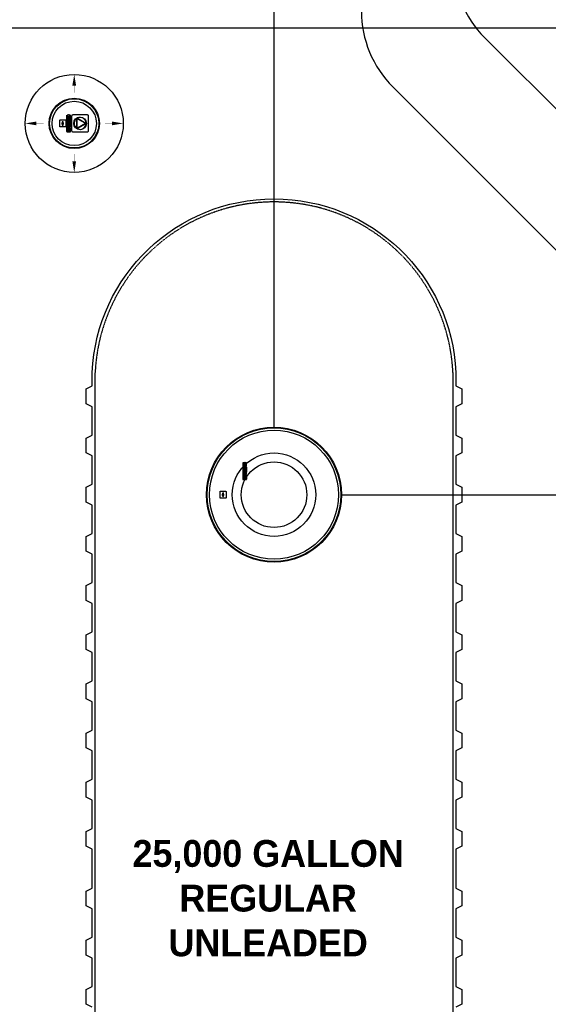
# Model space of a CAD drawing. Extents: x -18027 to -11651, y 1687 to 5059.
# Tile 97 of 170: x -15691 to -15514, y 4023 to 4353. Entities that reach past the tile are written whole.
import ezdxf

# ---------------------------------------------------------------- set-up
doc = ezdxf.new("R2010")
doc.units = 0
doc.header["$MEASUREMENT"] = 0
doc.linetypes.add('HIDDEN3', pattern=[0.1875, 0.125, -0.0625])
for name, color, linetype in [('MONITOR-WELL-COVER', 4, 'CONTINUOUS'), ('PIPING-PRODUCT-PREMIUM', 5, 'CONTINUOUS'), ('PIPING-PRODUCT-REGULAR', 4, 'CONTINUOUS'), ('TANK-DESCRIPTION', 3, 'CONTINUOUS'), ('TANK-MANHOLE', 2, 'CONTINUOUS'), ('TANK-SLAB', 6, 'CONTINUOUS'), ('TANK-SLOPE', 2, 'CONTINUOUS'), ('TANK-UST', 5, 'CONTINUOUS')]:
    doc.layers.add(name, color=color, linetype=linetype)
doc.styles.add('BOLD', font='bold', dxfattribs={"height": 7.2})

# ---------------------------------------------------------------- blocks, each defined once
blk = doc.blocks.new('A$C50C34665')
at = {"layer": 'MONITOR-WELL-COVER', "color": 2}
for points in [[(-14.3, 5.8), (-14.3, 4.5), (-14.7, 4.5), (-14.7, 3.4), (-14.3, 3.4), (-14.3, 1), (-12.6, 1), (-12.6, 3.4), (-11.7, 3.4), (-11.7, 4.5), (-12.6, 4.5), (-12.6, 5.4, -0.414214), (-12.3, 5.7), (-11.7, 5.7), (-11.7, 6.7)], [(-3.3, 4.2), (-3.3, 4.2), (-3.3, 5.6), (-4.7, 5.6), (-4.7, 1), (-3.1, 1), (-3.1, 2.9, -0.414214), (-2.2, 3.8), (-2, 3.8), (-2, 5.6, 0.015515), (-2.1, 5.6, 0.024733), (-2.1, 5.6, 0.005946), (-2.2, 5.6, 0.01287), (-2.2, 5.7, 0.049414), (-2.3, 5.7, 0.053929), (-2.4, 5.7, 0.036627), (-2.5, 5.6, 0.042565), (-2.5, 5.6, 0.006291), (-2.6, 5.6, 0.008872), (-2.6, 5.6, 0.009321), (-2.7, 5.5, 0.009742), (-2.7, 5.5, 0.028906), (-2.8, 5.5, 0.027693), (-2.9, 5.4, 0.02663), (-2.9, 5.3, 0.041647), (-2.9, 5.3, 0.000265), (-3, 5.3, 0.000163), (-3, 5.2, 0.000116), (-3, 5.1, 0.000666), (-3.1, 5.1, 0.034843), (-3.1, 5, 0.014153), (-3.1, 4.9, 0.001676), (-3.1, 4.9, -0.00303), (-3.1, 4.8, -0.000398), (-3.1, 4.7, 0.000724), (-3.2, 4.7, 0.00166), (-3.2, 4.6, 0.006697), (-3.2, 4.5, 0.003794), (-3.2, 4.5, 0.000693), (-3.2, 4.4, 0.000272), (-3.2, 4.4, 0.00002), (-3.3, 4.2, 0.002677), (-3.3, 4.2, 0.000101), (-3.3, 4.2)]]:
    blk.add_lwpolyline(points, format="xyb", dxfattribs=at)
for points in [[(9.3, 6.7), (9.3, 6.3), (14.2, 6.3, -0.414214), (14.6, 5.9), (14.6, 0.8, -0.414214), (14.2, 0.4), (-14.5, 0.4), (-14.2, 0), (14.2, 0, 0.414214), (15, 0.9), (15, 5.9, 0.414214), (14.2, 6.7)], [(-11.1, 5.7), (-10.1, 5.7, 0.414214), (-9.8, 6.1), (-9.8, 6.4, 0.414214), (-10.1, 6.7), (-11.1, 6.7, 0.414214), (-11.4, 6.4), (-11.4, 6.1, 0.414214)], [(2.2, 2.2), (1.9, 2.1), (1.8, 2.1), (1.6, 2), (1.4, 2), (1.2, 2), (0.9, 2), (0.7, 2), (0.5, 2), (0.3, 2), (0.1, 2.1), (0, 2.2), (-0.1, 2.3), (-0.2, 2.4), (-0.2, 2.5), (-0.2, 2.9), (2.3, 2.9), (2.3, 3), (2.3, 3.1), (2.3, 3.3), (2.4, 3.4), (2.4, 3.6), (2.4, 3.7, 1), (-1.8, 3.7), (-1.8, 3.5), (-1.8, 3.2), (-1.8, 3), (-1.8, 2.7), (-1.7, 2.5), (-1.7, 2.3), (-1.6, 2), (-1.5, 1.9), (-1.4, 1.7), (-1.3, 1.6), (-1.2, 1.4), (-1, 1.3), (-0.8, 1.2), (-0.6, 1.1), (-0.4, 1), (-0.2, 1), (0.1, 1), (0.5, 0.9), (0.7, 0.9), (1, 1), (1.3, 1), (1.4, 1), (1.6, 1.1), (1.8, 1.1), (2, 1.2), (2, 1.2)], [(1.1, 3.7), (1.1, 3.9, 1), (-0.3, 3.9), (-0.3, 3.7)], [(4.9, 5.7), (5.9, 5.7, 0.414214), (6.3, 6.1), (6.3, 6.4, 0.414214), (5.9, 6.7), (4.9, 6.7, 0.414214), (4.6, 6.4), (4.6, 6.1, 0.414214)], [(9.8, 1.2), (9.8, 2), (9.1, 2, -0.414214), (8.7, 2.5), (8.7, 4.1), (9.8, 4.1), (9.8, 5.6), (8.7, 5.6), (8.7, 6.5), (7.8, 6.5, -0.161868), (6.5, 4.9), (6.5, 4.1), (7, 4.1), (7, 1.8), (7.1, 1.7), (7.1, 1.5), (7.2, 1.4), (7.3, 1.3), (7.3, 1.2), (7.5, 1.2), (7.5, 1.1), (7.8, 1), (8, 1), (8.1, 0.9), (8.3, 0.9), (8.5, 0.9), (8.7, 0.9), (8.8, 1), (9, 1), (9.1, 1), (9.3, 1), (9.4, 1.1), (9.6, 1.1)], [(11.7, 2.5), (11.7, 2.9), (14.1, 2.9), (14.2, 3), (14.2, 3.1), (14.2, 3.3), (14.2, 3.4), (14.2, 3.6), (14.2, 3.7, 1), (10.1, 3.7), (10.1, 3.5), (10.1, 3.2), (10.1, 3), (10.1, 2.7), (10.1, 2.5), (10.2, 2.3), (10.3, 2), (10.4, 1.9), (10.5, 1.7), (10.6, 1.6), (10.7, 1.4), (10.9, 1.3), (11.1, 1.2), (11.2, 1.1), (11.5, 1), (11.7, 1), (12, 1), (12.4, 0.9), (12.6, 0.9), (12.9, 1), (13.1, 1), (13.3, 1), (13.5, 1.1), (13.7, 1.1), (13.9, 1.2), (13.9, 1.2), (14.1, 2.2), (13.8, 2.1), (13.7, 2.1), (13.5, 2), (13.3, 2), (13.1, 2), (12.8, 2), (12.6, 2), (12.4, 2), (12.2, 2), (12, 2.1), (11.9, 2.2), (11.8, 2.3), (11.7, 2.4)], [(13, 3.7), (13, 3.9, 1), (11.6, 3.9), (11.6, 3.7)]]:
    blk.add_lwpolyline(points, format="xyb", close=True, dxfattribs=at)
for points in [[(-11.7, 6.7), (-11.8, 6.8), (-11.9, 6.8), (-12, 6.8), (-12, 6.8), (-12.1, 6.8), (-12.1, 6.8), (-12.2, 6.8), (-12.2, 6.8), (-12.3, 6.8), (-12.3, 6.8), (-12.3, 6.8), (-12.4, 6.8), (-12.4, 6.8), (-12.5, 6.8), (-12.5, 6.8), (-12.5, 6.8), (-12.6, 6.8), (-12.6, 6.8), (-12.7, 6.8), (-12.7, 6.8), (-12.8, 6.8), (-12.8, 6.8), (-12.8, 6.8), (-12.9, 6.8), (-12.9, 6.8), (-13, 6.8), (-13, 6.8), (-13.1, 6.8), (-13.1, 6.8), (-13.2, 6.8), (-13.2, 6.8), (-13.2, 6.8), (-13.3, 6.8), (-13.3, 6.8), (-13.3, 6.8), (-13.4, 6.8), (-13.4, 6.8), (-13.4, 6.7), (-13.5, 6.7), (-13.5, 6.7), (-13.5, 6.7), (-13.5, 6.7), (-13.5, 6.7), (-13.6, 6.7), (-13.6, 6.7), (-13.6, 6.7), (-13.6, 6.7), (-13.7, 6.7), (-13.7, 6.6), (-13.7, 6.6), (-13.7, 6.6), (-13.8, 6.6), (-13.8, 6.6), (-13.8, 6.6), (-13.8, 6.6), (-13.8, 6.5), (-13.8, 6.5), (-13.9, 6.5), (-13.9, 6.5), (-13.9, 6.5), (-13.9, 6.5), (-13.9, 6.5), (-13.9, 6.5), (-13.9, 6.4), (-14, 6.4), (-14, 6.4), (-14, 6.4), (-14, 6.4), (-14, 6.4), (-14.1, 6.3), (-14.1, 6.3), (-14.1, 6.3), (-14.1, 6.3), (-14.1, 6.2), (-14.1, 6.2), (-14.2, 6.2), (-14.2, 6.2), (-14.2, 6.2), (-14.2, 6.1), (-14.2, 6.1), (-14.2, 6.1), (-14.2, 6), (-14.2, 6), (-14.2, 6), (-14.2, 5.9), (-14.3, 5.9), (-14.3, 5.9), (-14.3, 5.8)], [(-7.8, 4.4), (-7.8, 6.7), (-9.4, 6.7), (-9.4, 1), (-7.8, 1), (-7.8, 2.3)], [(-7.8, 4.4), (-7.8, 4.4), (-7.8, 4.4), (-7.8, 4.5), (-7.8, 4.5), (-7.8, 4.6), (-7.8, 4.6), (-7.7, 4.7), (-7.7, 4.7), (-7.7, 4.8), (-7.7, 4.8), (-7.7, 4.8), (-7.7, 4.9), (-7.7, 4.9), (-7.6, 4.9), (-7.6, 5), (-7.6, 5), (-7.6, 5), (-7.6, 5.1), (-7.6, 5.1), (-7.5, 5.1), (-7.5, 5.2), (-7.5, 5.2), (-7.5, 5.2), (-7.5, 5.3), (-7.4, 5.3), (-7.4, 5.3), (-7.4, 5.4), (-7.4, 5.4), (-7.3, 5.4), (-7.3, 5.4), (-7.3, 5.5), (-7.3, 5.5), (-7.2, 5.5), (-7.2, 5.5), (-7.2, 5.5), (-7.1, 5.6), (-7.1, 5.6), (-7.1, 5.6), (-7, 5.6), (-7, 5.6), (-7, 5.6), (-6.9, 5.7), (-6.9, 5.7), (-6.8, 5.7), (-6.8, 5.7), (-6.8, 5.7), (-6.7, 5.7), (-6.7, 5.7), (-6.6, 5.7), (-6.6, 5.7), (-6.5, 5.7), (-6.5, 5.7), (-6.5, 5.7), (-6.4, 5.7), (-6.4, 5.7), (-6.3, 5.7), (-6.3, 5.7), (-6.3, 5.7), (-6.2, 5.7), (-6.2, 5.7), (-6.1, 5.7), (-6.1, 5.7), (-6.1, 5.7), (-6, 5.7), (-6, 5.6), (-5.9, 5.6), (-5.9, 5.6), (-5.9, 5.6), (-5.8, 5.6), (-5.8, 5.6), (-5.8, 5.5), (-5.7, 5.5), (-5.7, 5.5), (-5.7, 5.5), (-5.6, 5.5), (-5.6, 5.4), (-5.6, 5.4), (-5.6, 5.4), (-5.5, 5.4), (-5.5, 5.3), (-5.5, 5.3), (-5.5, 5.3), (-5.4, 5.2), (-5.4, 5.2), (-5.4, 5.2), (-5.4, 5.1), (-5.4, 5.1), (-5.3, 5.1), (-5.3, 5), (-5.3, 5), (-5.3, 5), (-5.3, 4.9), (-5.3, 4.9), (-5.3, 4.9), (-5.2, 4.8), (-5.2, 4.8), (-5.2, 4.8), (-5.2, 4.7), (-5.2, 4.7), (-5.2, 4.6), (-5.2, 4.6), (-5.2, 4.5), (-5.1, 4.5), (-5.1, 4.4), (-5.1, 4.4), (-5.1, 4.4), (-5.1, 4.3), (-5.1, 4.3), (-5.1, 4.2), (-5.1, 4.2), (-5.1, 4.1), (-5.1, 4.1), (-5.1, 4.1), (-5.1, 4), (-5.1, 4), (-5.1, 3.9), (-5.1, 3.9), (-5.1, 3.9), (-5.1, 3.8), (-5.1, 3.8), (-5.1, 3.8), (-5.1, 3.7), (-5.1, 3.7), (-5.1, 3.6), (-5.1, 3.6), (-5.1, 3.6), (-5, 3.5), (-5, 3.5), (-5, 3.5), (-5, 3.4), (-5, 3.4), (-5, 3.4), (-5, 3.3), (-5, 3.3), (-5, 3.3), (-5, 3.2), (-5, 3.2), (-5, 3.2), (-5, 3.1), (-5.1, 3.1), (-5.1, 3.1), (-5.1, 3), (-5.1, 3), (-5.1, 3), (-5.1, 2.9), (-5.1, 2.9), (-5.1, 2.8), (-5.1, 2.8), (-5.1, 2.8), (-5.1, 2.7), (-5.1, 2.7), (-5.1, 2.7), (-5.1, 2.6), (-5.1, 2.6), (-5.1, 2.5), (-5.1, 2.5), (-5.1, 2.5), (-5.1, 2.4), (-5.1, 2.4), (-5.1, 2.3), (-5.1, 2.3), (-5.1, 2.2), (-5.1, 2.2), (-5.2, 2.1), (-5.2, 2.1), (-5.2, 2), (-5.2, 2), (-5.2, 2), (-5.2, 1.9), (-5.2, 1.9), (-5.2, 1.8), (-5.3, 1.8), (-5.3, 1.8), (-5.3, 1.7), (-5.3, 1.7), (-5.3, 1.7), (-5.3, 1.6), (-5.3, 1.6), (-5.4, 1.6), (-5.4, 1.5), (-5.4, 1.5), (-5.4, 1.5), (-5.4, 1.4), (-5.5, 1.4), (-5.5, 1.4), (-5.5, 1.3), (-5.5, 1.3), (-5.6, 1.3), (-5.6, 1.3), (-5.6, 1.2), (-5.6, 1.2), (-5.7, 1.2), (-5.7, 1.2), (-5.7, 1.2), (-5.8, 1.1), (-5.8, 1.1), (-5.8, 1.1), (-5.9, 1.1), (-5.9, 1.1), (-5.9, 1), (-6, 1), (-6, 1), (-6.1, 1), (-6.1, 1), (-6.1, 1), (-6.2, 1), (-6.2, 1), (-6.3, 1), (-6.3, 1), (-6.3, 0.9), (-6.4, 0.9), (-6.4, 0.9), (-6.5, 0.9), (-6.5, 0.9), (-6.5, 0.9), (-6.6, 0.9), (-6.6, 1), (-6.7, 1), (-6.7, 1), (-6.8, 1), (-6.8, 1), (-6.8, 1), (-6.9, 1), (-6.9, 1), (-7, 1), (-7, 1), (-7, 1.1), (-7.1, 1.1), (-7.1, 1.1), (-7.1, 1.1), (-7.2, 1.1), (-7.2, 1.2), (-7.2, 1.2), (-7.3, 1.2), (-7.3, 1.2), (-7.3, 1.2), (-7.3, 1.3), (-7.4, 1.3), (-7.4, 1.3), (-7.4, 1.3), (-7.4, 1.4), (-7.5, 1.4), (-7.5, 1.4), (-7.5, 1.5), (-7.5, 1.5), (-7.5, 1.5), (-7.6, 1.6), (-7.6, 1.6), (-7.6, 1.6), (-7.6, 1.7), (-7.6, 1.7), (-7.6, 1.7), (-7.7, 1.8), (-7.7, 1.8), (-7.7, 1.8), (-7.7, 1.9), (-7.7, 1.9), (-7.7, 2), (-7.7, 2), (-7.8, 2), (-7.8, 2.1), (-7.8, 2.1), (-7.8, 2.2), (-7.8, 2.2), (-7.8, 2.3), (-7.8, 2.3)]]:
    blk.add_lwpolyline(points, dxfattribs=at)
for points in [[(-11.4, 1), (-9.8, 1), (-9.8, 5.4), (-11.4, 5.4)], [(-6.7, 3.1), (-6.7, 3.1), (-6.7, 3.1), (-6.7, 3.1), (-6.7, 3.1), (-6.7, 3.1), (-6.7, 3.1), (-6.7, 3), (-6.7, 3), (-6.7, 3), (-6.7, 3), (-6.7, 3), (-6.7, 3), (-6.7, 3), (-6.7, 2.9), (-6.7, 2.9), (-6.7, 2.9), (-6.7, 2.9), (-6.7, 2.9), (-6.7, 2.9), (-6.7, 2.8), (-6.7, 2.8), (-6.7, 2.8), (-6.7, 2.8), (-6.7, 2.8), (-6.7, 2.7), (-6.7, 2.7), (-6.7, 2.7), (-6.7, 2.7), (-6.7, 2.7), (-6.7, 2.7), (-6.7, 2.7), (-6.8, 2.6), (-6.8, 2.6), (-6.8, 2.6), (-6.8, 2.6), (-6.8, 2.6), (-6.8, 2.6), (-6.8, 2.6), (-6.8, 2.5), (-6.8, 2.5), (-6.8, 2.5), (-6.8, 2.5), (-6.8, 2.5), (-6.8, 2.5), (-6.8, 2.5), (-6.9, 2.5), (-6.9, 2.5), (-6.9, 2.5), (-6.9, 2.4), (-6.9, 2.4), (-6.9, 2.4), (-6.9, 2.4), (-6.9, 2.4), (-6.9, 2.4), (-7, 2.4), (-7, 2.4), (-7, 2.4), (-7, 2.4), (-7, 2.4), (-7, 2.4), (-7, 2.4), (-7.1, 2.4), (-7.1, 2.3), (-7.1, 2.3), (-7.1, 2.3), (-7.1, 2.3), (-7.1, 2.3), (-7.1, 2.3), (-7.2, 2.3), (-7.2, 2.3), (-7.2, 2.3), (-7.2, 2.3), (-7.2, 2.3), (-7.2, 2.3), (-7.3, 2.3), (-7.3, 2.3), (-7.3, 2.3), (-7.3, 2.3), (-7.3, 2.3), (-7.3, 2.3), (-7.4, 2.3), (-7.4, 2.4), (-7.4, 2.4), (-7.4, 2.4), (-7.4, 2.4), (-7.4, 2.4), (-7.4, 2.4), (-7.5, 2.4), (-7.5, 2.4), (-7.5, 2.4), (-7.5, 2.4), (-7.5, 2.4), (-7.5, 2.4), (-7.5, 2.4), (-7.5, 2.4), (-7.5, 2.5), (-7.6, 2.5), (-7.6, 2.5), (-7.6, 2.5), (-7.6, 2.5), (-7.6, 2.5), (-7.6, 2.5), (-7.6, 2.5), (-7.6, 2.5), (-7.6, 2.5), (-7.6, 2.6), (-7.6, 2.6), (-7.6, 2.6), (-7.6, 2.6), (-7.7, 2.6), (-7.7, 2.6), (-7.7, 2.6), (-7.7, 2.7), (-7.7, 2.7), (-7.7, 2.7), (-7.7, 2.7), (-7.7, 2.7), (-7.7, 2.7), (-7.7, 2.7), (-7.7, 2.8), (-7.7, 2.8), (-7.7, 2.8), (-7.7, 2.8), (-7.7, 2.8), (-7.7, 2.9), (-7.7, 2.9), (-7.7, 2.9), (-7.7, 2.9), (-7.7, 2.9), (-7.7, 2.9), (-7.7, 3), (-7.7, 3), (-7.7, 3), (-7.7, 3), (-7.7, 3), (-7.7, 3), (-7.7, 3), (-7.7, 3.1), (-7.7, 3.1), (-7.7, 3.1), (-7.7, 3.1), (-7.8, 3.1), (-7.8, 3.1), (-7.8, 3.1), (-7.8, 3.2), (-7.8, 3.2), (-7.8, 3.2), (-7.8, 3.2), (-7.8, 3.2), (-7.8, 3.2), (-7.8, 3.2), (-7.8, 3.2), (-7.8, 3.3), (-7.8, 3.3), (-7.8, 3.3), (-7.8, 3.3), (-7.8, 3.3), (-7.8, 3.3), (-7.8, 3.3), (-7.8, 3.3), (-7.8, 3.4), (-7.8, 3.4), (-7.7, 3.4), (-7.7, 3.4), (-7.7, 3.4), (-7.7, 3.4), (-7.7, 3.4), (-7.7, 3.5), (-7.7, 3.5), (-7.7, 3.5), (-7.7, 3.5), (-7.7, 3.5), (-7.7, 3.5), (-7.7, 3.5), (-7.7, 3.6), (-7.7, 3.6), (-7.7, 3.6), (-7.7, 3.6), (-7.7, 3.6), (-7.7, 3.6), (-7.7, 3.7), (-7.7, 3.7), (-7.7, 3.7), (-7.7, 3.7), (-7.7, 3.7), (-7.7, 3.8), (-7.7, 3.8), (-7.7, 3.8), (-7.7, 3.8), (-7.7, 3.8), (-7.7, 3.8), (-7.7, 3.8), (-7.7, 3.9), (-7.7, 3.9), (-7.6, 3.9), (-7.6, 3.9), (-7.6, 3.9), (-7.6, 3.9), (-7.6, 3.9), (-7.6, 3.9), (-7.6, 4), (-7.6, 4), (-7.6, 4), (-7.6, 4), (-7.6, 4), (-7.6, 4), (-7.6, 4), (-7.5, 4), (-7.5, 4), (-7.5, 4), (-7.5, 4.1), (-7.5, 4.1), (-7.5, 4.1), (-7.5, 4.1), (-7.5, 4.1), (-7.5, 4.1), (-7.4, 4.1), (-7.4, 4.1), (-7.4, 4.1), (-7.4, 4.1), (-7.4, 4.1), (-7.4, 4.1), (-7.4, 4.1), (-7.3, 4.1), (-7.3, 4.1), (-7.3, 4.1), (-7.3, 4.1), (-7.3, 4.2), (-7.3, 4.2), (-7.2, 4.2), (-7.2, 4.2), (-7.2, 4.2), (-7.2, 4.2), (-7.2, 4.2), (-7.2, 4.2), (-7.1, 4.2), (-7.1, 4.1), (-7.1, 4.1), (-7.1, 4.1), (-7.1, 4.1), (-7.1, 4.1), (-7.1, 4.1), (-7, 4.1), (-7, 4.1), (-7, 4.1), (-7, 4.1), (-7, 4.1), (-7, 4.1), (-7, 4.1), (-6.9, 4.1), (-6.9, 4.1), (-6.9, 4.1), (-6.9, 4.1), (-6.9, 4), (-6.9, 4), (-6.9, 4), (-6.9, 4), (-6.9, 4), (-6.8, 4), (-6.8, 4), (-6.8, 4), (-6.8, 4), (-6.8, 4), (-6.8, 3.9), (-6.8, 3.9), (-6.8, 3.9), (-6.8, 3.9), (-6.8, 3.9), (-6.8, 3.9), (-6.8, 3.9), (-6.8, 3.9), (-6.8, 3.8), (-6.7, 3.8), (-6.7, 3.8), (-6.7, 3.8), (-6.7, 3.8), (-6.7, 3.8), (-6.7, 3.8), (-6.7, 3.7), (-6.7, 3.7), (-6.7, 3.7), (-6.7, 3.7), (-6.7, 3.7), (-6.7, 3.6), (-6.7, 3.6), (-6.7, 3.6), (-6.7, 3.6), (-6.7, 3.6), (-6.7, 3.6), (-6.7, 3.5), (-6.7, 3.5), (-6.7, 3.5), (-6.7, 3.5), (-6.7, 3.5), (-6.7, 3.5), (-6.7, 3.5), (-6.7, 3.4), (-6.7, 3.4), (-6.7, 3.4), (-6.7, 3.4), (-6.7, 3.4), (-6.7, 3.4), (-6.7, 3.4), (-6.7, 3.3), (-6.7, 3.3), (-6.7, 3.3), (-6.7, 3.3), (-6.7, 3.3), (-6.7, 3.3), (-6.7, 3.3), (-6.7, 3.3), (-6.7, 3.2), (-6.7, 3.2), (-6.7, 3.2), (-6.7, 3.2), (-6.7, 3.2), (-6.7, 3.2), (-6.7, 3.2), (-6.7, 3.2)], [(-7.1, 6.3), (-7.1, 6.7), (1.9, 6.7), (1.9, 6.3)], [(2.6, 1), (4.2, 1), (4.2, 6.7), (2.6, 6.7)], [(4.6, 1), (6.3, 1), (6.3, 5.4), (4.6, 5.4)]]:
    blk.add_lwpolyline(points, close=True, dxfattribs=at)

msp = doc.modelspace()

# ---------------------------------------------------------------- linework, layer by layer
at = {"layer": 'MONITOR-WELL-COVER', "color": 2, "flags": 128}
for points in [[(-15677.88, 4319.6, -0.414214), (-15677.79, 4319.7), (-15676.01, 4319.7, -0.414214), (-15675.92, 4319.6), (-15675.92, 4317.44, -0.414214), (-15676.01, 4317.34), (-15677.79, 4317.34, -0.414214), (-15677.88, 4317.44)], [(-15677.13, 4318.31), (-15677.13, 4317.98, 0.1591), (-15676.78, 4317.98), (-15676.78, 4318.31, 0.466252), (-15676.78, 4318.73), (-15676.78, 4319.06, 0.1591), (-15677.13, 4319.06), (-15677.13, 4318.73, 0.466252)]]:
    msp.add_lwpolyline(points, format="xyb", close=True, dxfattribs=at)
at = {"layer": 'MONITOR-WELL-COVER', "color": 2}
for points in [[(-15668.28, 4320.98, 0.414214), (-15668.65, 4321.35), (-15673.57, 4321.35, 0.414214), (-15673.95, 4320.98), (-15673.95, 4316.06, 0.414214), (-15673.57, 4315.68), (-15668.65, 4315.68, 0.414214), (-15668.28, 4316.06)], [(-15672.28, 4320.15, 0.514796), (-15672.28, 4316.89, 0.609933), (-15672.18, 4316.94), (-15672.18, 4320.1, 0.609933)], [(-15671.96, 4316.94, -0.577365), (-15672.05, 4317), (-15672.05, 4320.04, -0.577365), (-15671.96, 4320.1), (-15669.33, 4318.57, -0.577321), (-15669.33, 4318.47)], [(-15671.95, 4320.23), (-15669.21, 4318.65, 0.609773), (-15669.12, 4318.71, 0.515092), (-15671.95, 4320.34, 0.609773)], [(-15671.94, 4316.69, 0.515092), (-15669.12, 4318.33, 0.609772), (-15669.21, 4318.39), (-15671.95, 4316.8, 0.609772)]]:
    msp.add_lwpolyline(points, format="xyb", close=True, dxfattribs=at)
at = {"layer": 'MONITOR-WELL-COVER', "color": 4}
msp.add_circle((-15673.08, 4318.52), 8.44, dxfattribs=at)
at = {"layer": 'MONITOR-WELL-COVER', "color": 1}
msp.add_circle((-15673.08, 4318.52), 8.25, dxfattribs=at)
at = {"layer": 'MONITOR-WELL-COVER', "color": 2}
for centre, radius in [((-15673.08, 4318.52), 7.44), ((-15671.11, 4318.52), 2.13)]:
    msp.add_circle(centre, radius, dxfattribs=at)
at = {"layer": 'PIPING-PRODUCT-PREMIUM'}
for p, q in [((-15606.08, 4216.55), (-15606.08, 4539.12)), ((-15445.42, 4209.92), (-15566.23, 4330.74)), ((-15583.44, 4193.91), (-15452.05, 4193.91))]:
    msp.add_line(p, q, dxfattribs=at)
msp.add_arc((-15540.78, 4356.2), 36, 180, 225, dxfattribs=at)
at = {"layer": 'PIPING-PRODUCT-REGULAR'}
msp.add_line((-15403.82, 4215.7), (-15535.45, 4347.33), dxfattribs=at)
msp.add_arc((-15510, 4372.79), 36, 180, 225, dxfattribs=at)
at = {"layer": 'TANK-MANHOLE', "color": 1, "linetype": 'Continuous'}
for points in [[(-15615.27, 4200.09), (-15615.35, 4200.09), (-15615.35, 4199.16, -0.414214), (-15615.43, 4199.08), (-15616.39, 4199.08, -0.414214), (-15616.47, 4199.16), (-15616.47, 4204.63), (-15616.56, 4204.56), (-15616.56, 4199.16, 0.414214), (-15616.39, 4199), (-15615.44, 4199, 0.414214), (-15615.27, 4199.16)], [(-15615.46, 4203.98), (-15615.46, 4203.79, 0.414214), (-15615.4, 4203.73), (-15615.33, 4203.73, 0.414214), (-15615.27, 4203.79), (-15615.27, 4203.98, 0.414214), (-15615.33, 4204.04), (-15615.4, 4204.04, 0.414214)], [(-15616.14, 4201.44), (-15616.15, 4201.5), (-15616.16, 4201.52), (-15616.17, 4201.55), (-15616.17, 4201.59), (-15616.18, 4201.63), (-15616.18, 4201.69), (-15616.18, 4201.72), (-15616.18, 4201.77), (-15616.17, 4201.8), (-15616.16, 4201.84), (-15616.14, 4201.86), (-15616.12, 4201.88), (-15616.1, 4201.9), (-15616.08, 4201.9), (-15616.01, 4201.9), (-15616.01, 4201.43), (-15615.98, 4201.43), (-15615.96, 4201.42), (-15615.93, 4201.42), (-15615.9, 4201.41), (-15615.88, 4201.41), (-15615.85, 4201.41, 1), (-15615.85, 4202.21), (-15615.89, 4202.21), (-15615.94, 4202.21), (-15615.98, 4202.21), (-15616.03, 4202.2), (-15616.08, 4202.19), (-15616.12, 4202.19), (-15616.17, 4202.17), (-15616.2, 4202.15), (-15616.23, 4202.13), (-15616.25, 4202.11), (-15616.28, 4202.08), (-15616.3, 4202.05), (-15616.33, 4202.02), (-15616.34, 4201.99), (-15616.36, 4201.94), (-15616.37, 4201.89), (-15616.38, 4201.84), (-15616.38, 4201.77), (-15616.38, 4201.72), (-15616.37, 4201.67), (-15616.37, 4201.62), (-15616.36, 4201.59), (-15616.35, 4201.56), (-15616.35, 4201.52), (-15616.34, 4201.49), (-15616.33, 4201.48)], [(-15616.33, 4199.99), (-15616.17, 4199.99), (-15616.17, 4200.13, -0.414214), (-15616.09, 4200.21), (-15615.77, 4200.21), (-15615.77, 4199.99), (-15615.49, 4199.99), (-15615.49, 4200.21), (-15615.32, 4200.21), (-15615.32, 4200.37, -0.161868), (-15615.62, 4200.63), (-15615.77, 4200.63), (-15615.77, 4200.52), (-15616.21, 4200.52), (-15616.24, 4200.51), (-15616.26, 4200.51), (-15616.28, 4200.49), (-15616.3, 4200.48), (-15616.32, 4200.46), (-15616.34, 4200.44), (-15616.35, 4200.42), (-15616.37, 4200.38), (-15616.37, 4200.34), (-15616.38, 4200.31), (-15616.38, 4200.28), (-15616.38, 4200.25), (-15616.38, 4200.21), (-15616.37, 4200.18), (-15616.37, 4200.15), (-15616.36, 4200.12), (-15616.36, 4200.09), (-15616.35, 4200.06), (-15616.34, 4200.03)], [(-15616.08, 4199.63), (-15616.01, 4199.63), (-15616.01, 4199.17), (-15615.98, 4199.16), (-15615.96, 4199.16), (-15615.93, 4199.15), (-15615.9, 4199.15), (-15615.88, 4199.15), (-15615.85, 4199.15, 1), (-15615.85, 4199.94), (-15615.89, 4199.94), (-15615.94, 4199.94), (-15615.98, 4199.94), (-15616.03, 4199.94), (-15616.08, 4199.93), (-15616.12, 4199.92), (-15616.17, 4199.9), (-15616.2, 4199.89), (-15616.23, 4199.87), (-15616.25, 4199.84), (-15616.28, 4199.82), (-15616.3, 4199.79), (-15616.33, 4199.75), (-15616.34, 4199.72), (-15616.36, 4199.68), (-15616.37, 4199.63), (-15616.38, 4199.57), (-15616.38, 4199.51), (-15616.38, 4199.46), (-15616.37, 4199.4), (-15616.37, 4199.36), (-15616.36, 4199.32), (-15616.35, 4199.29), (-15616.35, 4199.26), (-15616.34, 4199.22), (-15616.33, 4199.21), (-15616.14, 4199.18), (-15616.15, 4199.23), (-15616.16, 4199.26), (-15616.17, 4199.29), (-15616.17, 4199.32), (-15616.18, 4199.37), (-15616.18, 4199.42), (-15616.18, 4199.46), (-15616.18, 4199.5), (-15616.17, 4199.54), (-15616.16, 4199.57), (-15616.14, 4199.6), (-15616.12, 4199.61), (-15616.1, 4199.63)], [(-15615.85, 4201.66), (-15615.82, 4201.66, 1), (-15615.82, 4201.93), (-15615.85, 4201.93)], [(-15615.46, 4200.92), (-15615.46, 4200.73, 0.414214), (-15615.4, 4200.67), (-15615.33, 4200.67, 0.414214), (-15615.27, 4200.73), (-15615.27, 4200.92, 0.414214), (-15615.33, 4200.98), (-15615.4, 4200.98, 0.414214)], [(-15615.85, 4199.39), (-15615.82, 4199.39, 1), (-15615.82, 4199.66), (-15615.85, 4199.66)]]:
    msp.add_lwpolyline(points, format="xyb", close=True, dxfattribs=at)
for points in [[(-15615.72, 4203.35), (-15615.72, 4203.35), (-15615.71, 4203.35), (-15615.7, 4203.35), (-15615.69, 4203.34), (-15615.68, 4203.34), (-15615.67, 4203.34), (-15615.67, 4203.34), (-15615.66, 4203.34), (-15615.65, 4203.33), (-15615.64, 4203.33), (-15615.64, 4203.33), (-15615.63, 4203.33), (-15615.62, 4203.32), (-15615.61, 4203.32), (-15615.61, 4203.32), (-15615.6, 4203.32), (-15615.59, 4203.31), (-15615.59, 4203.31), (-15615.58, 4203.31), (-15615.58, 4203.3), (-15615.57, 4203.3), (-15615.56, 4203.29), (-15615.56, 4203.29), (-15615.55, 4203.29), (-15615.55, 4203.28), (-15615.54, 4203.28), (-15615.54, 4203.27), (-15615.53, 4203.27), (-15615.53, 4203.26), (-15615.52, 4203.26), (-15615.52, 4203.25), (-15615.51, 4203.25), (-15615.51, 4203.24), (-15615.51, 4203.24), (-15615.5, 4203.23), (-15615.5, 4203.22), (-15615.49, 4203.22), (-15615.49, 4203.21), (-15615.49, 4203.2), (-15615.48, 4203.2), (-15615.48, 4203.19), (-15615.48, 4203.18), (-15615.48, 4203.17), (-15615.47, 4203.17), (-15615.47, 4203.16), (-15615.47, 4203.15), (-15615.47, 4203.14), (-15615.47, 4203.14), (-15615.47, 4203.13), (-15615.47, 4203.12), (-15615.47, 4203.11), (-15615.46, 4203.1), (-15615.46, 4203.1), (-15615.46, 4203.09), (-15615.47, 4203.08), (-15615.47, 4203.07), (-15615.47, 4203.06), (-15615.47, 4203.06), (-15615.47, 4203.05), (-15615.47, 4203.04), (-15615.47, 4203.03), (-15615.47, 4203.03), (-15615.48, 4203.02), (-15615.48, 4203.01), (-15615.48, 4203), (-15615.48, 4203), (-15615.49, 4202.99), (-15615.49, 4202.98), (-15615.49, 4202.97), (-15615.5, 4202.97), (-15615.5, 4202.96), (-15615.51, 4202.96), (-15615.51, 4202.95), (-15615.51, 4202.94), (-15615.52, 4202.94), (-15615.52, 4202.93), (-15615.53, 4202.93), (-15615.53, 4202.92), (-15615.54, 4202.92), (-15615.54, 4202.91), (-15615.55, 4202.91), (-15615.55, 4202.91), (-15615.56, 4202.9), (-15615.56, 4202.9), (-15615.57, 4202.89), (-15615.58, 4202.89), (-15615.58, 4202.89), (-15615.59, 4202.88), (-15615.59, 4202.88), (-15615.6, 4202.88), (-15615.61, 4202.87), (-15615.61, 4202.87), (-15615.62, 4202.87), (-15615.63, 4202.86), (-15615.64, 4202.86), (-15615.64, 4202.86), (-15615.65, 4202.86), (-15615.66, 4202.86), (-15615.67, 4202.85), (-15615.67, 4202.85), (-15615.68, 4202.85), (-15615.69, 4202.85), (-15615.7, 4202.85), (-15615.71, 4202.84), (-15615.72, 4202.84), (-15615.73, 4202.84), (-15615.74, 4202.84), (-15615.74, 4202.84), (-15615.75, 4202.84), (-15615.76, 4202.83), (-15615.77, 4202.83), (-15615.78, 4202.83), (-15615.78, 4202.83), (-15615.79, 4202.83), (-15615.8, 4202.83), (-15615.81, 4202.83), (-15615.81, 4202.83), (-15615.82, 4202.83), (-15615.83, 4202.83), (-15615.83, 4202.83), (-15615.84, 4202.83), (-15615.85, 4202.83), (-15615.86, 4202.83), (-15615.86, 4202.83), (-15615.87, 4202.83), (-15615.88, 4202.83), (-15615.88, 4202.83), (-15615.89, 4202.83), (-15615.9, 4202.83), (-15615.9, 4202.83), (-15615.91, 4202.82), (-15615.91, 4202.82), (-15615.92, 4202.82), (-15615.93, 4202.82), (-15615.93, 4202.82), (-15615.94, 4202.83), (-15615.95, 4202.83), (-15615.95, 4202.83), (-15615.96, 4202.83), (-15615.97, 4202.83), (-15615.97, 4202.83), (-15615.98, 4202.83), (-15615.99, 4202.83), (-15615.99, 4202.83), (-15616, 4202.83), (-15616.01, 4202.83), (-15616.01, 4202.83), (-15616.02, 4202.83), (-15616.03, 4202.83), (-15616.04, 4202.83), (-15616.04, 4202.83), (-15616.05, 4202.83), (-15616.06, 4202.83), (-15616.07, 4202.83), (-15616.07, 4202.83), (-15616.08, 4202.83), (-15616.09, 4202.84), (-15616.1, 4202.84), (-15616.11, 4202.84), (-15616.12, 4202.84), (-15616.12, 4202.84), (-15616.13, 4202.84), (-15616.14, 4202.85), (-15616.15, 4202.85), (-15616.16, 4202.85), (-15616.17, 4202.85), (-15616.18, 4202.85), (-15616.18, 4202.86), (-15616.19, 4202.86), (-15616.2, 4202.86), (-15616.21, 4202.86), (-15616.21, 4202.86), (-15616.22, 4202.87), (-15616.23, 4202.87), (-15616.23, 4202.87), (-15616.24, 4202.88), (-15616.25, 4202.88), (-15616.25, 4202.88), (-15616.26, 4202.89), (-15616.27, 4202.89), (-15616.27, 4202.89), (-15616.28, 4202.9), (-15616.28, 4202.9), (-15616.29, 4202.91), (-15616.29, 4202.91), (-15616.3, 4202.91), (-15616.31, 4202.92), (-15616.31, 4202.92), (-15616.32, 4202.93), (-15616.32, 4202.93), (-15616.32, 4202.94), (-15616.33, 4202.94), (-15616.33, 4202.95), (-15616.34, 4202.96), (-15616.34, 4202.96), (-15616.34, 4202.97), (-15616.35, 4202.97), (-15616.35, 4202.98), (-15616.35, 4202.99), (-15616.36, 4203), (-15616.36, 4203), (-15616.36, 4203.01), (-15616.37, 4203.02), (-15616.37, 4203.03), (-15616.37, 4203.03), (-15616.37, 4203.04), (-15616.37, 4203.05), (-15616.37, 4203.06), (-15616.38, 4203.06), (-15616.38, 4203.07), (-15616.38, 4203.08), (-15616.38, 4203.09), (-15616.38, 4203.1), (-15616.38, 4203.1), (-15616.38, 4203.11), (-15616.38, 4203.12), (-15616.38, 4203.13), (-15616.37, 4203.14), (-15616.37, 4203.14), (-15616.37, 4203.15), (-15616.37, 4203.16), (-15616.37, 4203.17), (-15616.37, 4203.17), (-15616.36, 4203.18), (-15616.36, 4203.19), (-15616.36, 4203.2), (-15616.35, 4203.2), (-15616.35, 4203.21), (-15616.35, 4203.22), (-15616.34, 4203.22), (-15616.34, 4203.23), (-15616.34, 4203.24), (-15616.33, 4203.24), (-15616.33, 4203.25), (-15616.32, 4203.25), (-15616.32, 4203.26), (-15616.32, 4203.26), (-15616.31, 4203.27), (-15616.31, 4203.27), (-15616.3, 4203.28), (-15616.29, 4203.28), (-15616.29, 4203.29), (-15616.28, 4203.29), (-15616.28, 4203.29), (-15616.27, 4203.3), (-15616.27, 4203.3), (-15616.26, 4203.31), (-15616.25, 4203.31), (-15616.25, 4203.31), (-15616.24, 4203.32), (-15616.23, 4203.32), (-15616.23, 4203.32), (-15616.22, 4203.32), (-15616.21, 4203.33), (-15616.21, 4203.33), (-15616.2, 4203.33), (-15616.19, 4203.33), (-15616.18, 4203.34), (-15616.18, 4203.34), (-15616.17, 4203.34), (-15616.16, 4203.34), (-15616.15, 4203.34), (-15616.14, 4203.35), (-15616.13, 4203.35), (-15616.12, 4203.35), (-15616.12, 4203.35)], [(-15615.72, 4203.35), (-15615.27, 4203.35), (-15615.27, 4203.66), (-15616.36, 4203.66), (-15616.36, 4203.35), (-15616.12, 4203.35)], [(-15615.27, 4204.1), (-15615.27, 4204.11), (-15615.27, 4204.13), (-15615.26, 4204.14), (-15615.26, 4204.15), (-15615.26, 4204.16), (-15615.26, 4204.17), (-15615.26, 4204.18), (-15615.26, 4204.19), (-15615.26, 4204.2), (-15615.26, 4204.21), (-15615.26, 4204.22), (-15615.26, 4204.22), (-15615.26, 4204.23), (-15615.26, 4204.24), (-15615.26, 4204.25), (-15615.26, 4204.26), (-15615.26, 4204.26), (-15615.26, 4204.27), (-15615.26, 4204.28), (-15615.26, 4204.29), (-15615.26, 4204.29), (-15615.26, 4204.3), (-15615.26, 4204.31), (-15615.26, 4204.32), (-15615.26, 4204.33), (-15615.26, 4204.34), (-15615.26, 4204.35), (-15615.26, 4204.35), (-15615.26, 4204.36), (-15615.26, 4204.37), (-15615.26, 4204.38), (-15615.26, 4204.39), (-15615.26, 4204.39), (-15615.27, 4204.4), (-15615.27, 4204.41), (-15615.27, 4204.41), (-15615.27, 4204.42), (-15615.27, 4204.42), (-15615.27, 4204.43), (-15615.27, 4204.43), (-15615.28, 4204.44), (-15615.28, 4204.44), (-15615.28, 4204.45), (-15615.28, 4204.45), (-15615.28, 4204.46), (-15615.28, 4204.46), (-15615.29, 4204.46), (-15615.29, 4204.47), (-15615.29, 4204.47), (-15615.29, 4204.48), (-15615.3, 4204.48), (-15615.3, 4204.49), (-15615.3, 4204.49), (-15615.3, 4204.49), (-15615.31, 4204.5), (-15615.31, 4204.5), (-15615.31, 4204.5), (-15615.31, 4204.51), (-15615.32, 4204.51), (-15615.32, 4204.51), (-15615.32, 4204.51), (-15615.32, 4204.52), (-15615.33, 4204.52), (-15615.33, 4204.52), (-15615.33, 4204.53), (-15615.33, 4204.53), (-15615.34, 4204.53), (-15615.34, 4204.54), (-15615.35, 4204.54), (-15615.35, 4204.54), (-15615.35, 4204.55), (-15615.36, 4204.55), (-15615.36, 4204.55), (-15615.36, 4204.56), (-15615.37, 4204.56), (-15615.37, 4204.56), (-15615.38, 4204.56), (-15615.38, 4204.57), (-15615.39, 4204.57), (-15615.39, 4204.57), (-15615.4, 4204.57), (-15615.41, 4204.57), (-15615.41, 4204.58), (-15615.42, 4204.58), (-15615.43, 4204.58), (-15615.43, 4204.58), (-15615.44, 4204.58), (-15615.44, 4204.58)]]:
    msp.add_lwpolyline(points, dxfattribs=at)
for points in [[(-15615.44, 4204.58), (-15615.7, 4204.58), (-15615.7, 4204.67), (-15615.92, 4204.67), (-15615.92, 4204.58), (-15616.36, 4204.58), (-15616.36, 4204.27), (-15615.92, 4204.27), (-15615.92, 4204.1), (-15615.7, 4204.1), (-15615.7, 4204.27), (-15615.52, 4204.27, -0.414214), (-15615.46, 4204.21), (-15615.46, 4204.1), (-15615.27, 4204.1)], [(-15615.76, 4202.49), (-15615.76, 4202.49), (-15615.5, 4202.49), (-15615.5, 4202.76), (-15616.36, 4202.76), (-15616.36, 4202.45), (-15616, 4202.45, -0.414214), (-15615.83, 4202.29), (-15615.83, 4202.24), (-15615.5, 4202.24, 0.015515), (-15615.49, 4202.26, 0.024733), (-15615.49, 4202.27, 0.005946), (-15615.48, 4202.28, 0.01287), (-15615.48, 4202.29, 0.049414), (-15615.48, 4202.31, 0.053929), (-15615.48, 4202.32, 0.036627), (-15615.48, 4202.34, 0.042565), (-15615.49, 4202.35, 0.006291), (-15615.49, 4202.36, 0.008872), (-15615.49, 4202.37, 0.009321), (-15615.5, 4202.38, 0.009742), (-15615.51, 4202.39, 0.028906), (-15615.52, 4202.4, 0.027693), (-15615.53, 4202.41, 0.02663), (-15615.54, 4202.42, 0.041647), (-15615.55, 4202.42, 0.000265), (-15615.56, 4202.43, 0.000163), (-15615.57, 4202.43, 0.000116), (-15615.59, 4202.44, 0.000666), (-15615.59, 4202.44, 0.034843), (-15615.6, 4202.45, 0.014153), (-15615.61, 4202.45, 0.001676), (-15615.63, 4202.46, -0.00303), (-15615.64, 4202.46, -0.000398), (-15615.66, 4202.46, 0.000724), (-15615.67, 4202.47, 0.00166), (-15615.69, 4202.47, 0.006697), (-15615.69, 4202.47, 0.003794), (-15615.69, 4202.47, 0.000693), (-15615.71, 4202.48, 0.000272), (-15615.72, 4202.48, 0.00002), (-15615.75, 4202.49, 0.002677), (-15615.76, 4202.49, 0.000101), (-15615.76, 4202.49)]]:
    msp.add_lwpolyline(points, format="xyb", dxfattribs=at)
for points in [[(-15616.36, 4204.04), (-15616.36, 4203.73), (-15615.52, 4203.73), (-15615.52, 4204.04)], [(-15615.96, 4203.14), (-15615.96, 4203.14), (-15615.96, 4203.14), (-15615.97, 4203.14), (-15615.97, 4203.14), (-15615.97, 4203.14), (-15615.97, 4203.14), (-15615.98, 4203.14), (-15615.98, 4203.14), (-15615.98, 4203.14), (-15615.99, 4203.14), (-15615.99, 4203.14), (-15615.99, 4203.14), (-15615.99, 4203.14), (-15616, 4203.14), (-15616, 4203.14), (-15616, 4203.14), (-15616.01, 4203.14), (-15616.01, 4203.14), (-15616.01, 4203.14), (-15616.02, 4203.14), (-15616.02, 4203.14), (-15616.02, 4203.14), (-15616.03, 4203.14), (-15616.03, 4203.14), (-15616.03, 4203.14), (-15616.04, 4203.15), (-15616.04, 4203.15), (-15616.04, 4203.15), (-15616.04, 4203.15), (-15616.05, 4203.15), (-15616.05, 4203.15), (-15616.05, 4203.15), (-15616.06, 4203.15), (-15616.06, 4203.15), (-15616.06, 4203.15), (-15616.06, 4203.16), (-15616.07, 4203.16), (-15616.07, 4203.16), (-15616.07, 4203.16), (-15616.07, 4203.16), (-15616.08, 4203.16), (-15616.08, 4203.16), (-15616.08, 4203.17), (-15616.08, 4203.17), (-15616.08, 4203.17), (-15616.09, 4203.17), (-15616.09, 4203.17), (-15616.09, 4203.17), (-15616.09, 4203.18), (-15616.09, 4203.18), (-15616.09, 4203.18), (-15616.1, 4203.18), (-15616.1, 4203.18), (-15616.1, 4203.19), (-15616.1, 4203.19), (-15616.1, 4203.19), (-15616.1, 4203.19), (-15616.1, 4203.2), (-15616.11, 4203.2), (-15616.11, 4203.2), (-15616.11, 4203.21), (-15616.11, 4203.21), (-15616.11, 4203.21), (-15616.11, 4203.21), (-15616.11, 4203.22), (-15616.11, 4203.22), (-15616.11, 4203.22), (-15616.11, 4203.23), (-15616.11, 4203.23), (-15616.11, 4203.23), (-15616.11, 4203.23), (-15616.11, 4203.24), (-15616.11, 4203.24), (-15616.11, 4203.24), (-15616.11, 4203.25), (-15616.11, 4203.25), (-15616.11, 4203.25), (-15616.11, 4203.26), (-15616.11, 4203.26), (-15616.11, 4203.26), (-15616.11, 4203.26), (-15616.11, 4203.27), (-15616.11, 4203.27), (-15616.11, 4203.27), (-15616.11, 4203.28), (-15616.1, 4203.28), (-15616.1, 4203.28), (-15616.1, 4203.28), (-15616.1, 4203.29), (-15616.1, 4203.29), (-15616.1, 4203.29), (-15616.1, 4203.29), (-15616.09, 4203.3), (-15616.09, 4203.3), (-15616.09, 4203.3), (-15616.09, 4203.3), (-15616.09, 4203.3), (-15616.09, 4203.31), (-15616.08, 4203.31), (-15616.08, 4203.31), (-15616.08, 4203.31), (-15616.08, 4203.31), (-15616.08, 4203.31), (-15616.07, 4203.32), (-15616.07, 4203.32), (-15616.07, 4203.32), (-15616.07, 4203.32), (-15616.06, 4203.32), (-15616.06, 4203.32), (-15616.06, 4203.32), (-15616.06, 4203.32), (-15616.05, 4203.33), (-15616.05, 4203.33), (-15616.05, 4203.33), (-15616.04, 4203.33), (-15616.04, 4203.33), (-15616.04, 4203.33), (-15616.04, 4203.33), (-15616.03, 4203.33), (-15616.03, 4203.33), (-15616.03, 4203.33), (-15616.02, 4203.33), (-15616.02, 4203.33), (-15616.02, 4203.34), (-15616.01, 4203.34), (-15616.01, 4203.34), (-15616.01, 4203.34), (-15616, 4203.34), (-15616, 4203.34), (-15616, 4203.34), (-15615.99, 4203.34), (-15615.99, 4203.34), (-15615.99, 4203.34), (-15615.99, 4203.34), (-15615.98, 4203.34), (-15615.98, 4203.34), (-15615.98, 4203.34), (-15615.97, 4203.34), (-15615.97, 4203.34), (-15615.97, 4203.34), (-15615.97, 4203.34), (-15615.96, 4203.34), (-15615.96, 4203.34), (-15615.96, 4203.34), (-15615.96, 4203.34), (-15615.95, 4203.34), (-15615.95, 4203.34), (-15615.95, 4203.34), (-15615.95, 4203.34), (-15615.94, 4203.34), (-15615.94, 4203.34), (-15615.94, 4203.34), (-15615.94, 4203.34), (-15615.93, 4203.34), (-15615.93, 4203.34), (-15615.93, 4203.34), (-15615.93, 4203.34), (-15615.92, 4203.34), (-15615.92, 4203.34), (-15615.92, 4203.34), (-15615.92, 4203.34), (-15615.91, 4203.34), (-15615.91, 4203.34), (-15615.91, 4203.34), (-15615.91, 4203.34), (-15615.9, 4203.34), (-15615.9, 4203.34), (-15615.9, 4203.34), (-15615.89, 4203.34), (-15615.89, 4203.34), (-15615.89, 4203.34), (-15615.89, 4203.34), (-15615.88, 4203.34), (-15615.88, 4203.34), (-15615.88, 4203.34), (-15615.87, 4203.34), (-15615.87, 4203.34), (-15615.87, 4203.34), (-15615.86, 4203.34), (-15615.86, 4203.34), (-15615.86, 4203.33), (-15615.85, 4203.33), (-15615.85, 4203.33), (-15615.85, 4203.33), (-15615.84, 4203.33), (-15615.84, 4203.33), (-15615.84, 4203.33), (-15615.84, 4203.33), (-15615.83, 4203.33), (-15615.83, 4203.33), (-15615.83, 4203.33), (-15615.82, 4203.33), (-15615.82, 4203.32), (-15615.82, 4203.32), (-15615.82, 4203.32), (-15615.81, 4203.32), (-15615.81, 4203.32), (-15615.81, 4203.32), (-15615.81, 4203.32), (-15615.8, 4203.32), (-15615.8, 4203.31), (-15615.8, 4203.31), (-15615.8, 4203.31), (-15615.8, 4203.31), (-15615.79, 4203.31), (-15615.79, 4203.31), (-15615.79, 4203.3), (-15615.79, 4203.3), (-15615.79, 4203.3), (-15615.78, 4203.3), (-15615.78, 4203.3), (-15615.78, 4203.29), (-15615.78, 4203.29), (-15615.78, 4203.29), (-15615.78, 4203.29), (-15615.78, 4203.28), (-15615.77, 4203.28), (-15615.77, 4203.28), (-15615.77, 4203.28), (-15615.77, 4203.27), (-15615.77, 4203.27), (-15615.77, 4203.27), (-15615.77, 4203.26), (-15615.77, 4203.26), (-15615.77, 4203.26), (-15615.77, 4203.26), (-15615.77, 4203.25), (-15615.77, 4203.25), (-15615.76, 4203.25), (-15615.76, 4203.24), (-15615.76, 4203.24), (-15615.76, 4203.24), (-15615.76, 4203.23), (-15615.76, 4203.23), (-15615.76, 4203.23), (-15615.77, 4203.23), (-15615.77, 4203.22), (-15615.77, 4203.22), (-15615.77, 4203.22), (-15615.77, 4203.21), (-15615.77, 4203.21), (-15615.77, 4203.21), (-15615.77, 4203.21), (-15615.77, 4203.2), (-15615.77, 4203.2), (-15615.77, 4203.2), (-15615.77, 4203.19), (-15615.78, 4203.19), (-15615.78, 4203.19), (-15615.78, 4203.19), (-15615.78, 4203.18), (-15615.78, 4203.18), (-15615.78, 4203.18), (-15615.78, 4203.18), (-15615.79, 4203.18), (-15615.79, 4203.17), (-15615.79, 4203.17), (-15615.79, 4203.17), (-15615.79, 4203.17), (-15615.8, 4203.17), (-15615.8, 4203.17), (-15615.8, 4203.16), (-15615.8, 4203.16), (-15615.8, 4203.16), (-15615.81, 4203.16), (-15615.81, 4203.16), (-15615.81, 4203.16), (-15615.81, 4203.16), (-15615.82, 4203.15), (-15615.82, 4203.15), (-15615.82, 4203.15), (-15615.82, 4203.15), (-15615.83, 4203.15), (-15615.83, 4203.15), (-15615.83, 4203.15), (-15615.84, 4203.15), (-15615.84, 4203.15), (-15615.84, 4203.15), (-15615.84, 4203.14), (-15615.85, 4203.14), (-15615.85, 4203.14), (-15615.85, 4203.14), (-15615.86, 4203.14), (-15615.86, 4203.14), (-15615.86, 4203.14), (-15615.87, 4203.14), (-15615.87, 4203.14), (-15615.87, 4203.14), (-15615.88, 4203.14), (-15615.88, 4203.14), (-15615.88, 4203.14), (-15615.89, 4203.14), (-15615.89, 4203.14), (-15615.89, 4203.14), (-15615.89, 4203.14), (-15615.9, 4203.14), (-15615.9, 4203.14), (-15615.9, 4203.14), (-15615.91, 4203.14), (-15615.91, 4203.14), (-15615.91, 4203.14), (-15615.91, 4203.14), (-15615.92, 4203.14), (-15615.92, 4203.14), (-15615.92, 4203.13), (-15615.92, 4203.13), (-15615.93, 4203.13), (-15615.93, 4203.13), (-15615.93, 4203.13), (-15615.93, 4203.13), (-15615.94, 4203.13), (-15615.94, 4203.13), (-15615.94, 4203.13), (-15615.94, 4203.13), (-15615.95, 4203.13), (-15615.95, 4203.13), (-15615.95, 4203.13), (-15615.95, 4203.13), (-15615.96, 4203.13)], [(-15615.35, 4203.21), (-15615.27, 4203.21), (-15615.27, 4201.49), (-15615.35, 4201.49)], [(-15616.36, 4201.37), (-15616.36, 4201.06), (-15615.27, 4201.06), (-15615.27, 4201.37)], [(-15616.36, 4200.98), (-15616.36, 4200.67), (-15615.52, 4200.67), (-15615.52, 4200.98)]]:
    msp.add_lwpolyline(points, close=True, dxfattribs=at)
at = {"layer": 'TANK-MANHOLE', "color": 1, "linetype": 'Continuous', "flags": 128}
for points in [[(-15624.15, 4195, -0.414214), (-15624.05, 4195.1), (-15622.28, 4195.1, -0.414214), (-15622.18, 4195), (-15622.18, 4192.83, -0.414214), (-15622.28, 4192.73), (-15624.05, 4192.73, -0.414214), (-15624.15, 4192.83)], [(-15623.34, 4194.13, 0.466252), (-15623.34, 4193.7), (-15623.34, 4193.37, 0.1591), (-15622.99, 4193.37), (-15622.99, 4193.7, 0.466252), (-15622.99, 4194.13), (-15622.99, 4194.46, 0.1591), (-15623.34, 4194.46)]]:
    msp.add_lwpolyline(points, format="xyb", close=True, dxfattribs=at)
at = {"layer": 'TANK-MANHOLE', "color": 1, "linetype": 'Continuous'}
for radius in [22.64, 22.44, 21.65, 14, 11]:
    msp.add_circle((-15606.08, 4193.91), radius, dxfattribs=at)
at = {"layer": 'TANK-SLAB'}
msp.add_lwpolyline([(-15705.08, 3687.01), (-15330.48, 3687.01), (-15330.48, 4350.46), (-15705.08, 4350.46)], close=True, dxfattribs=at)
at = {"layer": 'TANK-SLOPE', "const_width": 0.125}
for points in [[(-15673.08, 4332.46), (-15673.08, 4328.82)], [(-15687.02, 4318.52), (-15683.38, 4318.52)], [(-15659.14, 4318.52), (-15662.78, 4318.52)], [(-15673.08, 4304.58), (-15673.08, 4308.22)]]:
    msp.add_lwpolyline(points, dxfattribs=at)
at = {"layer": 'TANK-SLOPE'}
msp.add_circle((-15673.08, 4318.52), 16.44, dxfattribs=at)
for points in [[(-15673.71, 4331.21), (-15673.08, 4334.96), (-15672.46, 4331.21)], [(-15685.77, 4319.14), (-15689.52, 4318.52), (-15685.77, 4317.89)], [(-15660.39, 4319.14), (-15656.64, 4318.52), (-15660.39, 4317.89)], [(-15673.71, 4305.83), (-15673.08, 4302.08), (-15672.46, 4305.83)]]:
    msp.add_solid(points, dxfattribs=at)
at = {"layer": 'TANK-UST'}
msp.add_lwpolyline([(-15667.07, 4021.91), (-15669.07, 4022.91), (-15669.07, 4027.91), (-15667.07, 4028.91), (-15667.07, 4038.41), (-15669.07, 4039.41), (-15669.07, 4044.41), (-15667.07, 4045.41), (-15667.07, 4054.91), (-15669.07, 4055.91), (-15669.07, 4060.91), (-15667.07, 4061.91), (-15667.07, 4074.91), (-15669.07, 4075.91), (-15669.07, 4080.91), (-15667.07, 4081.91), (-15667.07, 4091.41), (-15669.07, 4092.41), (-15669.07, 4097.41), (-15667.07, 4098.41), (-15667.07, 4107.91), (-15669.07, 4108.91), (-15669.07, 4113.91), (-15667.07, 4114.91), (-15667.07, 4124.41), (-15669.07, 4125.41), (-15669.07, 4130.41), (-15667.07, 4131.41), (-15667.07, 4140.91), (-15669.07, 4141.91), (-15669.07, 4146.91), (-15667.07, 4147.91), (-15667.07, 4157.41), (-15669.07, 4158.41), (-15669.07, 4163.41), (-15667.07, 4164.41), (-15667.07, 4173.91), (-15669.07, 4174.91), (-15669.07, 4179.91), (-15667.07, 4180.91), (-15667.07, 4190.41), (-15669.07, 4191.41), (-15669.07, 4196.41), (-15667.07, 4197.41), (-15667.07, 4206.91), (-15669.07, 4207.91), (-15669.07, 4212.91), (-15667.07, 4213.91), (-15667.07, 4223.41), (-15669.07, 4224.41), (-15669.07, 4229.41), (-15667.07, 4230.41), (-15667.07, 4234.96, -0.954328), (-15545.07, 4234.96), (-15545.07, 4230.41), (-15543.07, 4229.41), (-15543.07, 4224.41), (-15545.07, 4223.41), (-15545.07, 4213.91), (-15543.07, 4212.91), (-15543.07, 4207.91), (-15545.07, 4206.91), (-15545.07, 4197.41), (-15543.07, 4196.41), (-15543.07, 4191.41), (-15545.07, 4190.41), (-15545.07, 4180.91), (-15543.07, 4179.91), (-15543.07, 4174.91), (-15545.07, 4173.91), (-15545.07, 4164.41), (-15543.07, 4163.41), (-15543.07, 4158.41), (-15545.07, 4157.41), (-15545.07, 4147.91), (-15543.07, 4146.91), (-15543.07, 4141.91), (-15545.07, 4140.91), (-15545.07, 4131.41), (-15543.07, 4130.41), (-15543.07, 4125.41), (-15545.07, 4124.41), (-15545.07, 4114.91), (-15543.07, 4113.91), (-15543.07, 4108.91), (-15545.07, 4107.91), (-15545.07, 4098.41), (-15543.07, 4097.41), (-15543.07, 4092.41), (-15545.07, 4091.41), (-15545.07, 4081.91), (-15543.07, 4080.91), (-15543.07, 4075.91), (-15545.07, 4074.91), (-15545.07, 4061.91), (-15543.07, 4060.91), (-15543.07, 4055.91), (-15545.07, 4054.91), (-15545.07, 4045.41), (-15543.07, 4044.41), (-15543.07, 4039.41), (-15545.07, 4038.41), (-15545.07, 4028.91), (-15543.07, 4027.91), (-15543.07, 4022.91), (-15545.07, 4021.91)], format="xyb", dxfattribs=at)
at = {"layer": 'TANK-UST', "color": 2, "linetype": 'HIDDEN3'}
msp.add_lwpolyline([(-15546.07, 3803.91), (-15546.07, 3799.41, -0.953957), (-15666.07, 3799.41), (-15666.07, 3803.91), (-15666.07, 3811.17), (-15666.07, 3906.42), (-15666.07, 4005.44), (-15666.07, 4230.44), (-15666.07, 4234.93, -0.953957), (-15546.07, 4234.93), (-15546.07, 4230.44), (-15546.07, 4005.44), (-15546.07, 3906.42), (-15546.07, 3811.17)], format="xyb", close=True, dxfattribs=at)

# ---------------------------------------------------------------- block references
at = {"layer": 'MONITOR-WELL-COVER', "xscale": 0.1906896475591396, "yscale": 0.1906896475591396, "zscale": 0.1906896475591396, "rotation": 270}
msp.add_blockref('A$C50C34665', (-15675.61, 4318.55), dxfattribs=at)

# ---------------------------------------------------------------- next in the draw order: texts
at = {"layer": 'TANK-DESCRIPTION', "linetype": 'Continuous', "insert": (-15608.05, 4078.02), "char_height": 9, "width": 94.9942, "attachment_point": 2, "style": 'BOLD', "bg_fill": 2}
msp.add_mtext('25,000 GALLON\\PREGULAR\\PUNLEADED ', dxfattribs=at)

doc.saveas('drawing.dxf')
